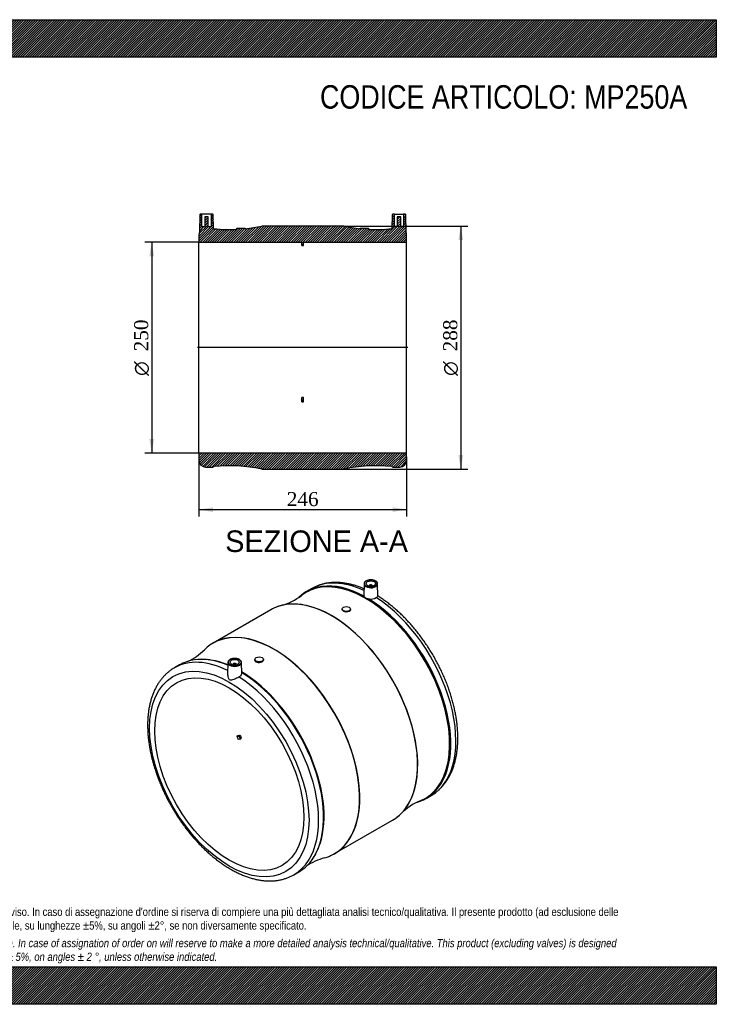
# Model space of a CAD drawing. Header units: millimetres. Extents: x 0 to 1650, y 0 to 1167.
import ezdxf
from ezdxf.enums import TextEntityAlignment as Align
from ezdxf.lldxf.tags import DXFTag

# ---------------------------------------------------------------- set-up
doc = ezdxf.new("R2010")
doc.units = ezdxf.units.MM
doc.header["$LTSCALE"] = 5.555555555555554
for name, color, linetype in [('Default', 7, 'Continuous'), ('DV4_Default', 7, 'Continuous'), ('MP250A', 7, 'Continuous')]:
    doc.layers.add(name, color=color, linetype=linetype)
doc.styles.add('SEACAD_Solid_Edge_ANSI', font='seans.ttf')
doc.styles.add('SEACAD_Solid_Edge_ANSI1_Symbols', font='semeca1.ttf')
doc.styles.add('SEACAD_Times_New_Roman', font='times.ttf')
tags = doc.linetypes.add('CENTER2', pattern=[28.575000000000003, 19.05, -3.175, 3.175, -3.175]).pattern_tags.tags
tags[10:11] = [DXFTag(74, 4), DXFTag(75, 0), DXFTag(340, '0'), DXFTag(46, 0.0), DXFTag(50, 0.0), DXFTag(44, 0.0), DXFTag(45, 0.0)]
tags[8:9] = [DXFTag(74, 4), DXFTag(75, 0), DXFTag(340, '0'), DXFTag(46, 0.0), DXFTag(50, 0.0), DXFTag(44, 0.0), DXFTag(45, 0.0)]
tags[6:7] = [DXFTag(74, 4), DXFTag(75, 0), DXFTag(340, '0'), DXFTag(46, 0.0), DXFTag(50, 0.0), DXFTag(44, 0.0), DXFTag(45, 0.0)]
tags[4:5] = [DXFTag(74, 4), DXFTag(75, 0), DXFTag(340, '0'), DXFTag(46, 0.0), DXFTag(50, 0.0), DXFTag(44, 0.0), DXFTag(45, 0.0)]
doc.dimstyles.new('ANSImm', dxfattribs={"dimtxt": 16.66666666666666, "dimasz": 16.66666666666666, "dimexe": 8.333333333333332, "dimexo": 0, "dimgap": 4.166666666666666, "dimtad": 1, "dimdsep": 46, "dimtxsty": 'SEACAD_Times_New_Roman', "dimblk1": '_SE_FILLED', "dimblk2": '_SE_FILLED', "dimsah": 1, "dimcen": 8.333333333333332, "dimazin": 0, "dimtfac": 0.85, "dimtdec": 3, "dimtofl": 0, "dimtmove": 0, "dimatfit": 3, "dimfxl": 1, "dimarcsym": 0})
pattern_1 = [(45, (0, 0), (-1.414213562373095, 1.414213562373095), [])]

# ---------------------------------------------------------------- blocks, each defined once
blk = doc.blocks.new('SE1')
at = {"layer": 'MP250A', "color": 7, "linetype": 'Continuous'}
for p, q in [((1170.783247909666, 492.494292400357), (1164.77796285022, 489.027139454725)), ((1232.81817594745, 498.2058549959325), (1232.536634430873, 485.03717437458)), ((1238.82614112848, 495.9371202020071), (1238.82614112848, 495.591869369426)), ((1242.82614112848, 495.5918693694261), (1242.82614112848, 495.9371202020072)), ((1249.145808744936, 483.6264427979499), (1248.83410630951, 498.2058549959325)), ((1122.435247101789, 467.4673124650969), (1053.996689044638, 427.954292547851)), ((1206.834763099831, 468.33953576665), (1206.834763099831, 467.6879599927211)), ((1216.834763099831, 467.2564788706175), (1216.834763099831, 468.33953576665)), ((1103.597173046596, 408.735285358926), (1103.597173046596, 407.6547117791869)), ((1113.597173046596, 408.0867197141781), (1113.597173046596, 408.735285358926)), ((1014.153973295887, 402.0643385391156), (1008.148688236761, 398.5971855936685)), ((1071.597829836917, 405.1252447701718), (1071.287904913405, 390.6289730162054)), ((1077.605795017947, 402.8565099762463), (1077.605795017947, 402.5112591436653)), ((1081.605795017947, 402.5112591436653), (1081.605795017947, 402.8565099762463)), ((1087.895203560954, 391.9611551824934), (1087.613760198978, 405.1252447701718)), ((1083.67921219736, 318.3978671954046), (1082.264998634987, 317.5813706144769)), ((1082.264998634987, 317.5813706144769), (1084.408302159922, 317.772802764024)), ((1083.67921219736, 318.3978671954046), (1085.822515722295, 318.5892993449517)), ((1085.822515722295, 318.5892993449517), (1084.408302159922, 317.772802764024)), ((1086.30547863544, 318.1610313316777), (1084.891265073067, 317.34453475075)), ((1084.891265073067, 317.34453475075), (1085.951925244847, 314.6108419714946)), ((1087.36613880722, 315.4273385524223), (1085.951925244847, 314.6108419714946)), ((1086.30547863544, 318.1610313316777), (1087.36613880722, 315.4273385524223)), ((1085.822515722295, 314.12787905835), (1083.67921219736, 313.936446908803)), ((1085.895739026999, 314.150481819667), (1087.309952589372, 314.9669784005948)), ((1306.27796285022, 243.9419501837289), (1312.283247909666, 247.4091031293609)), ((1197.996689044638, 178.5389762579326), (1266.435247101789, 218.0519961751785)), ((1149.648688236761, 153.5119963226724), (1155.653973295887, 156.9791492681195))]:
    blk.add_line(p, q, dxfattribs=at)
for centre, radius, start, end in [((1115.684482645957, 541.405377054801), 71.46594309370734, 285.1931851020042, 307.4263363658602), ((1240.101640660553, 487.8332358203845), 8.337736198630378, 211.8814946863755, 224.5717760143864), ((1237.085391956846, 485.0502365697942), 4.238058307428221, 226.3874543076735, 253.6125456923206), ((1246.796207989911, 527.7544662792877), 48.02495184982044, 256.8735559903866, 259.4876890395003), ((1241.056112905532, 492.182110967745), 12.03219112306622, 255.4543356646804, 301.5614770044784), ((993.3137418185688, 470.7972671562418), 71.50501880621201, 295.3416963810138, 314.8041692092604), ((1040.636957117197, 348.8412737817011), 59.94046301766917, 82.88595274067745, 98.12842445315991), ((1327.155534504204, 175.1566675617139), 71.57096206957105, 112.5901043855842, 134.7914160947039), ((1123.547496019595, 206.0271558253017), 59.0460173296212, 322.2504488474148, 334.8391332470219), ((1204.755281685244, 104.6710155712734), 71.40559276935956, 105.2204673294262, 124.3954476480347)]:
    blk.add_arc(centre, radius, start, end, dxfattribs=at)
for centre, major_axis, ratio, start_param, end_param in [((1241.533247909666, 369.951697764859), (70.74999999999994, -122.542594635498), 0.5773502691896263, 2.445133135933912, 3.141592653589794), ((1234.597206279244, 365.9471722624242), (70.45686009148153, -122.034861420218), 0.5773502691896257, 0.1350838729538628, 2.99844203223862), ((1235.52796285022, 366.484544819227), (70.75000000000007, -122.5425946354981), 0.5773502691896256, 2.910323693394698, 3.280121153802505), ((1235.025887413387, 366.1946714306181), (70.60207971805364, -122.286389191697), 0.5773502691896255, 2.364846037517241, 3.260093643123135), ((1234.597206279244, 365.9471722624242), (70.45686009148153, -122.034861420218), 0.5773502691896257, 2.99844203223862, 3.215455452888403), ((1235.52796285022, 366.484544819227), (70.75000000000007, -122.5425946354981), 0.5773502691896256, 2.381245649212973, 2.910323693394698), ((1240.82614112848, 498.1487858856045), (8.00857521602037, 1.301042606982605e-15), 0.5773502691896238, 3.129249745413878, 6.283185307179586), ((1240.82614112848, 498.1487858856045), (8.00857521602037, 1.301042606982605e-15), 0.5773502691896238, 3.109210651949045, 3.129249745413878), ((1240.82614112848, 495.9371202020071), (-2, 4.228388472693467e-15), 0.5773502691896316, 2.817181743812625, 6.283185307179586), ((1240.82614112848, 495.9371202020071), (-2, 4.228388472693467e-15), 0.5773502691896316, 0, 0.3244109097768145), ((1240.82614112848, 498.1487858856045), (8.00857521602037, 1.301042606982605e-15), 0.5773502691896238, 0, 0.01234290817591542), ((1194.435247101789, 342.7596543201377), (72, -124.7076581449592), 0.5773502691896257, 0.229859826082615, 2.909333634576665), ((1235.025887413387, 366.1946714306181), (70.60207971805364, -122.286389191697), 0.5773502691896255, 6.182231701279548, 8.630728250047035), ((1235.52796285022, 366.484544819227), (70.75000000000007, -122.5425946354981), 0.5773502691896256, 0.2249832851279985, 2.331143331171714), ((1241.533247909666, 369.951697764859), (70.74999999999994, -122.542594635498), 0.5773502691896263, 4.088178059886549e-16, 2.297987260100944), ((1194.435247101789, 342.7596543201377), (72, -124.7076581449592), 0.5773502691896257, 2.909333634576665, 3.141592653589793), ((1194.584147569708, 342.8456220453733), (-71.98878863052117, 124.6882394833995), 0.5773502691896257, 5.859181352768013, 6.208840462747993), ((1194.584147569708, 342.8456220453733), (-71.98878863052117, 124.6882394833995), 0.5773502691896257, 3.587765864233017, 5.859181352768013), ((1125.847788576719, 303.1606666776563), (71.98878863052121, -124.6882394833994), 0.5773502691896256, 0.06918747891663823, 3.081577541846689), ((1125.996689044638, 303.2466344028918), (-71.99999999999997, 124.7076581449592), 0.5773502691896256, 6.050588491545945, 6.283185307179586), ((1125.996689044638, 303.2466344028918), (-71.99999999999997, 124.7076581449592), 0.5773502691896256, 3.372986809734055, 6.050588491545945), ((1125.847788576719, 303.1606666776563), (71.98878863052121, -124.6882394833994), 0.5773502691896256, 3.081577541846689, 3.294622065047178), ((1125.996689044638, 303.2466344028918), (-71.99999999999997, 124.7076581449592), 0.5773502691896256, 0, 0.07641866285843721), ((1078.898688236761, 276.0545909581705), (70.74999999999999, -122.5425946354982), 0.5773502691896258, 2.431269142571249, 3.141592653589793), ((1084.903973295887, 279.5217439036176), (70.74999999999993, -122.5425946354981), 0.5773502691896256, 2.490306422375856, 2.914236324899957), ((1085.834729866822, 280.0591164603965), (-70.45686009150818, 122.0348614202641), 0.5773502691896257, -0.4237772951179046, -0.3928059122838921), ((1078.898688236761, 276.0545909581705), (70.74999999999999, -122.5425946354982), 0.5773502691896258, 3.141592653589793, 3.144419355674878), ((1084.903973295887, 279.5217439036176), (70.74999999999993, -122.5425946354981), 0.5773502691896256, 2.914236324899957, 3.141592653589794), ((1085.406048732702, 279.8116172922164), (70.6020797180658, -122.2863891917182), 0.5773502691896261, 2.495610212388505, 2.737365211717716), ((1085.834729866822, 280.0591164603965), (-70.45686009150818, 122.0348614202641), 0.5773502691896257, -0.6413870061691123, -0.5076602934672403), ((1079.605795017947, 405.0681756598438), (8.00857521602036, 1.52342941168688e-14), 0.5773502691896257, 3.129249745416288, 6.283185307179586), ((1079.605795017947, 405.0681756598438), (8.00857521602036, 1.52342941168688e-14), 0.5773502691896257, 3.109210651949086, 3.129249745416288), ((1079.605795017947, 402.8565099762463), (2.000000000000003, 5.637851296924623e-15), 0.577350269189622, 0, 3.466003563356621), ((1079.605795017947, 402.8565099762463), (2.000000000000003, 5.637851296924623e-15), 0.577350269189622, 5.958774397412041, 6.283185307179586), ((1079.605795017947, 405.0681756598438), (8.00857521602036, 1.52342941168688e-14), 0.5773502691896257, 0, 0.01234290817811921), ((1078.898688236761, 276.0545909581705), (70.74999999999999, -122.5425946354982), 0.5773502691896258, 1.362726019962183e-16, 2.297987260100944), ((1085.834729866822, 280.0591164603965), (-70.45686009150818, 122.0348614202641), 0.5773502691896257, 3.617657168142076, 5.477528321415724), ((1085.406048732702, 279.8116172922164), (70.6020797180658, -122.2863891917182), 0.5773502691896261, 0.3775165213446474, 2.33162451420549), ((1084.903973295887, 279.5217439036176), (70.74999999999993, -122.5425946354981), 0.5773502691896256, 0.2326385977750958, 2.326579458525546), ((1159.508861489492, 322.5948960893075), (-62.50000014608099, 108.2531755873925), 0.5773502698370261, 1.292996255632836, 1.324997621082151), ((1084.585078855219, 317.3171873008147), (-0.2499999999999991, 0.4330127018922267), 0.5773502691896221, 4.450589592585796, 6.021385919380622), ((1085.999292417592, 318.1336838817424), (-0.250000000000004, 0.433012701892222), 0.5773502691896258, 4.45058959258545, 6.021385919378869), ((1087.059952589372, 315.399991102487), (-0.2499999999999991, 0.4330127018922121), 0.5773502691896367, 3.141592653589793, 4.450589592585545), ((1085.645739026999, 314.5834945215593), (-0.2499999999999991, 0.4330127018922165), 0.5773502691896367, 2.879793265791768, 4.450589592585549), ((1194.584147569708, 342.8456220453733), (-71.98878863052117, 124.6882394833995), 0.5773502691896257, 3.215948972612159, 3.587765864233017), ((1235.52796285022, 366.484544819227), (70.75000000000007, -122.5425946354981), 0.5773502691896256, -0.129600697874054, 0.2249832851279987), ((1234.597206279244, 365.9471722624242), (70.45686009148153, -122.034861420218), 0.5773502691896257, 2.473360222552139e-15, 0.1350838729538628), ((1234.597206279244, 365.9471722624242), (70.45686009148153, -122.034861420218), 0.5773502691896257, 6.209311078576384, 6.283185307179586), ((1194.435247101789, 342.7596543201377), (72, -124.7076581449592), 0.5773502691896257, 0, 0.2298598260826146), ((1125.996689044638, 303.2466344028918), (-71.99999999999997, 124.7076581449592), 0.5773502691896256, 3.065185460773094, 3.372986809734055), ((1125.847788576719, 303.1606666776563), (71.98878863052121, -124.6882394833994), 0.5773502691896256, 6.130245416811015, 6.283185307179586), ((1125.847788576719, 303.1606666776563), (71.98878863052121, -124.6882394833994), 0.5773502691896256, 2.369213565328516e-15, 0.06918747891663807), ((1084.903973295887, 279.5217439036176), (70.74999999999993, -122.5425946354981), 0.5773502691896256, 9.539082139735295e-16, 0.2326385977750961), ((1078.898688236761, 276.0545909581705), (70.74999999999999, -122.5425946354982), 0.5773502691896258, 6.281577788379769, 6.283185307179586)]:
    blk.add_ellipse(centre, major_axis=major_axis, ratio=ratio, start_param=start_param, end_param=end_param, dxfattribs=at)
for centre, major_axis, ratio in [((1240.82614112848, 498.5499092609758), (-7.508651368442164, 2.179497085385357e-14), 0.5773502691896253), ((1240.82614112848, 498.5499092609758), (-5.500000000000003, 1.517883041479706e-15), 0.5773502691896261), ((1211.834763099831, 468.33953576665), (-4.999999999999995, 7.15573433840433e-15), 0.577350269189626), ((1073.241833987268, 272.7886046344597), (66.75, -115.6143914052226), 0.5773502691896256), ((1079.605795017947, 405.4692990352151), (-7.508651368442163, -1.003012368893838e-14), 0.5773502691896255), ((1079.605795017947, 405.4692990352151), (5.500000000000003, 1.517883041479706e-15), 0.5773502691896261), ((1108.597173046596, 408.735285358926), (5.000000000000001, 1.089748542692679e-14), 0.5773502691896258), ((1073.241833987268, 272.7886046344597), (62.50000000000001, -108.2531754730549), 0.5773502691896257)]:
    blk.add_ellipse(centre, major_axis=major_axis, ratio=ratio, dxfattribs=at)
for points, knots in [([(1240.210998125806, 502.944153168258), (1240.026167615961, 502.9416187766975), (1239.398923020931, 502.9311622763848), (1238.227443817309, 502.7436660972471), (1236.860908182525, 502.3863101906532), (1235.615181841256, 501.8673213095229), (1234.551523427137, 501.2147026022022), (1233.699328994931, 500.437926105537), (1233.124247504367, 499.5731393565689), (1232.840215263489, 498.8204892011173), (1232.850402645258, 498.4218105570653), (1232.854239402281, 498.3064464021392)], [0, 0, 0, 0, 0.04382936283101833, 0.173919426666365, 0.3042439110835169, 0.4349861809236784, 0.5662839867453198, 0.6980623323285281, 0.8291971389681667, 0.9577268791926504, 1, 1, 1, 1]), ([(1248.818290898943, 498.1842391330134), (1248.82351961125, 498.2277403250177), (1248.86173166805, 498.552967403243), (1248.670212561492, 499.2239985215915), (1248.233684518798, 500.0765467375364), (1247.521621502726, 500.8670424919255), (1246.582110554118, 501.563308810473), (1245.434079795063, 502.1441011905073), (1244.119091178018, 502.5874076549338), (1242.701762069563, 502.870935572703), (1241.34674859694, 502.9963513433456), (1240.573174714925, 502.9622190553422), (1240.210998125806, 502.944153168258)], [0, 0, 0, 0, 0.01425027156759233, 0.1239062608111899, 0.2334761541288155, 0.3452890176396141, 0.4597421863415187, 0.5756109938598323, 0.6917021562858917, 0.8076013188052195, 0.9233273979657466, 1, 1, 1, 1]), ([(1232.691746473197, 492.3473002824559), (1231.578327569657, 492.8252374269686), (1228.955300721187, 493.9020895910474), (1224.798728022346, 495.4131967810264), (1220.261770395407, 496.8155650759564), (1215.75805866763, 497.9576307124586), (1211.301398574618, 498.8348219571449), (1206.901900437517, 499.4447482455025), (1202.570920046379, 499.785748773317), (1198.31952623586, 499.8574370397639), (1194.158488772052, 499.6606265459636), (1190.098379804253, 499.1973479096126), (1186.147669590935, 498.4705947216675), (1182.318847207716, 497.4844978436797), (1178.605097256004, 496.2425855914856), (1175.066496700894, 494.7529144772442), (1172.314408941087, 493.402218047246), (1170.960076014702, 492.5744386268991), (1170.576357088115, 492.338931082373)], [0.1202192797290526, 0.1202192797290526, 0.1202192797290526, 0.1202192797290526, 0.163787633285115, 0.2236187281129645, 0.2833805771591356, 0.3430354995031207, 0.4025403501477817, 0.4618482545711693, 0.5209114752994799, 0.5796853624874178, 0.6381330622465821, 0.6962303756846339, 0.7539699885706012, 0.8113643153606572, 0.8684464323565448, 0.9252689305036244, 0.981900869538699, 1, 1, 1, 1]), ([(1232.536502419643, 485.0320023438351), (1232.535233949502, 484.9685191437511), (1232.5363478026, 484.9049530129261), (1232.552967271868, 484.6027710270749), (1232.60042664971, 484.3617849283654), (1232.761500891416, 483.8902652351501), (1232.874866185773, 483.6581926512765), (1233.021716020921, 483.4295428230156)], [0.7166406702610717, 0.7166406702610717, 0.7166406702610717, 0.7166406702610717, 0.7499999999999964, 0.7499999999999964, 0.8749999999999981, 0.8749999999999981, 1, 1, 1, 1]), ([(1247.353919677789, 481.9297330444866), (1248.035373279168, 482.4384551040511), (1248.524256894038, 482.8356339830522), (1249.043650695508, 483.3574173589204), (1249.148165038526, 483.5209002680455), (1249.145512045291, 483.6348980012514)], [0, 0, 0, 0, 0.1250000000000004, 0.1250000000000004, 0.2253470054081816, 0.2253470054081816, 0.2253470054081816, 0.2253470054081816]), ([(1312.139526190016, 247.365970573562), (1312.839890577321, 247.7602749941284), (1314.470534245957, 248.6853201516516), (1317.243154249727, 250.6074997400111), (1320.243974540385, 252.984631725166), (1323.108022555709, 255.6167258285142), (1325.803551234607, 258.4664969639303), (1328.333341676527, 261.5391261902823), (1330.690564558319, 264.8280729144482), (1332.870676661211, 268.3293009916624), (1334.86833842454, 272.037122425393), (1336.67845287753, 275.9450828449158), (1338.29613822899, 280.045607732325), (1339.71699144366, 284.3301171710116), (1340.937235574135, 288.7891323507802), (1341.953832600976, 293.4124659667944), (1342.764528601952, 298.189425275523), (1343.367845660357, 303.1090038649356), (1343.763033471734, 308.1600377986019), (1343.949998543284, 313.3313175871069), (1343.929226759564, 318.6115155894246), (1343.701732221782, 323.989384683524), (1343.268985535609, 329.4537739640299), (1342.632830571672, 334.9937709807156), (1341.795449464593, 340.5985021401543), (1340.759339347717, 346.2571083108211), (1339.527296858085, 351.9587312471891), (1338.102408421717, 357.6925045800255), (1336.48804433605, 363.4475498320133), (1334.687855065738, 369.2129773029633), (1332.70576855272, 374.9778913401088), (1330.54598767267, 380.7313993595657), (1328.212987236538, 386.4626239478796), (1325.711510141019, 392.1607173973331), (1323.04656242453, 397.8148780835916), (1320.223407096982, 403.4143681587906), (1317.247556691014, 408.9485320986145), (1314.124764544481, 414.4068156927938), (1310.861035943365, 419.7787504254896), (1307.462603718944, 425.0540038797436), (1303.935912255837, 430.2224056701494), (1300.287579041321, 435.2739974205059), (1296.524397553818, 440.199019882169), (1292.653326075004, 444.9879228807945), (1288.681475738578, 449.631376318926), (1284.616086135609, 454.1202921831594), (1280.464548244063, 458.44579682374), (1276.23425361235, 462.5993792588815), (1271.933098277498, 466.5723713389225), (1267.567550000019, 470.3579125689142), (1263.149831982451, 473.9436212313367), (1258.671065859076, 477.3389761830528), (1254.201618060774, 480.4730082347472), (1250.873867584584, 482.6772473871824), (1249.248920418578, 483.6499463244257), (1249.029279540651, 483.7813020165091)], [0, 0, 0, 0, 0.0105806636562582, 0.02908013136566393, 0.04758560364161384, 0.06612542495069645, 0.08472536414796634, 0.103407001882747, 0.1221864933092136, 0.1410738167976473, 0.1600725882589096, 0.179180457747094, 0.198390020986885, 0.2176900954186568, 0.2370671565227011, 0.2565067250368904, 0.2759945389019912, 0.2955174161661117, 0.3150637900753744, 0.3346239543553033, 0.3541900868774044, 0.3737545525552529, 0.3933132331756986, 0.4128633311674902, 0.4324030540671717, 0.4519314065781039, 0.4714480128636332, 0.4909529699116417, 0.510446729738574, 0.5299300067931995, 0.5494037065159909, 0.5688688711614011, 0.58832663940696, 0.6077782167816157, 0.6272248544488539, 0.6466678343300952, 0.6661084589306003, 0.6855480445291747, 0.7049879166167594, 0.7244290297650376, 0.7438726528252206, 0.7633201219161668, 0.7827727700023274, 0.8022319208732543, 0.8216988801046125, 0.8411749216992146, 0.8606612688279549, 0.8801590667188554, 0.899669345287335, 0.9191929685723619, 0.9387305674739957, 0.9582824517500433, 0.977848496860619, 0.9974280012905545, 1, 1, 1, 1]), ([(1211.830948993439, 464.8045589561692), (1210.512282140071, 464.8966612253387), (1209.218867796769, 465.2728770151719), (1207.372654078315, 466.3405925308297), (1206.83402698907, 467.0308735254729), (1206.834764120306, 467.6926810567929), (1206.834764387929, 467.6928789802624), (1206.834764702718, 467.6930769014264)], [0, 0, 0, 0, 0.125, 0.125, 0.25, 0.25, 0.2500373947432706, 0.2500373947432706, 0.2500373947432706, 0.2500373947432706]), ([(1216.834762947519, 467.2559837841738), (1216.834762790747, 467.2549503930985), (1216.834761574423, 467.2539170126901), (1216.833128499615, 466.5125578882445), (1216.287524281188, 465.8155311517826), (1214.44112656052, 464.9136125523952), (1213.149615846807, 464.7124566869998), (1211.830948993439, 464.8045589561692)], [0.7498255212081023, 0.7498255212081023, 0.7498255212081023, 0.7498255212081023, 0.75, 0.75, 0.875, 0.875, 1, 1, 1, 1]), ([(1078.990652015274, 409.8635429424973), (1078.805821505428, 409.8610085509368), (1078.178576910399, 409.850552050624), (1077.007097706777, 409.6630558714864), (1075.640562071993, 409.3056999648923), (1074.394835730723, 408.7867110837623), (1073.331177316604, 408.1340923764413), (1072.478982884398, 407.3573158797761), (1071.903901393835, 406.492529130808), (1071.619869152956, 405.7398789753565), (1071.630056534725, 405.3412003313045), (1071.633893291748, 405.2258361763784)], [0, 0, 0, 0, 0.04382936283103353, 0.1739194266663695, 0.3042439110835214, 0.4349861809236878, 0.5662839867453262, 0.6980623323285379, 0.8291971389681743, 0.957726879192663, 1, 1, 1, 1]), ([(1087.59794478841, 405.1036289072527), (1087.603173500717, 405.1471300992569), (1087.641385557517, 405.4723571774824), (1087.449866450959, 406.1433882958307), (1087.013338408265, 406.9959365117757), (1086.301275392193, 407.7864322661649), (1085.361764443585, 408.4826985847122), (1084.21373368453, 409.0634909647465), (1082.898745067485, 409.5067974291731), (1081.48141595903, 409.7903253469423), (1080.126402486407, 409.9157411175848), (1079.352828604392, 409.8816088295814), (1078.990652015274, 409.8635429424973)], [0, 0, 0, 0, 0.01425027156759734, 0.1239062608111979, 0.233476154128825, 0.3452890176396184, 0.4597421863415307, 0.5756109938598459, 0.6917021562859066, 0.8076013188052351, 0.9233273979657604, 1, 1, 1, 1]), ([(1007.941797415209, 398.4418242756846), (1007.115692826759, 397.9612700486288), (1005.391180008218, 396.9493062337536), (1002.53249381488, 394.9083528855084), (999.5645276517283, 392.4800693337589), (996.7349617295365, 389.8002743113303), (994.0746831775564, 386.9029030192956), (991.5812040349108, 383.7837059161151), (989.2613455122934, 380.4490834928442), (987.1197048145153, 376.9032928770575), (985.1616206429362, 373.1522049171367), (983.3921523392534, 369.2025025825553), (981.8160981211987, 365.0619836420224), (980.4377389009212, 360.7394323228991), (979.260701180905, 356.2444954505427), (978.2878575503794, 351.5874852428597), (977.5212941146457, 346.7791764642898), (976.9623285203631, 341.8306207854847), (976.6115645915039, 336.7529997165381), (976.468966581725, 331.5575498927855), (976.5339299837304, 326.2555890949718), (976.8053377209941, 320.8583438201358), (977.2816340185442, 315.3769153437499), (977.9609006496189, 309.8222002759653), (978.8408866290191, 304.2050677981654), (979.919029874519, 298.5363758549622), (981.1924712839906, 292.8269838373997), (982.6580634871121, 287.0877605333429), (984.3123761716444, 281.3295870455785), (986.1516994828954, 275.5633549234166), (988.172046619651, 269.7999600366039), (990.3691564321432, 264.0502928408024), (992.7384965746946, 258.3252257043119), (995.2752675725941, 252.6355979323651), (997.9744080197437, 246.9921990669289), (1000.830601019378, 241.4057509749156), (1003.838281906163, 235.8868891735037), (1006.991645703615, 230.4461464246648), (1010.284635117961, 225.0939689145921), (1013.710971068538, 219.8406561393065), (1017.264167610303, 214.6963390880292), (1020.937571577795, 209.6709302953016), (1024.724353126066, 204.7741456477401), (1028.617520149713, 200.0154894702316), (1032.609932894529, 195.4042411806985), (1036.694318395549, 190.9494437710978), (1040.863284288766, 186.6598943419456), (1045.109331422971, 182.5441368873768), (1049.424864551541, 178.6104574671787), (1053.802200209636, 174.8668817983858), (1058.233570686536, 171.3211751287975), (1062.711122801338, 167.9808439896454), (1067.226910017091, 164.8531390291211), (1071.77287634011, 161.9450575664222), (1076.340830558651, 159.263343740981), (1080.922409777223, 156.8144831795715), (1085.508867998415, 154.6047670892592), (1090.091129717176, 152.6401671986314), (1094.65973630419, 150.9262647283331), (1099.204956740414, 149.4681152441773), (1103.716646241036, 148.2701904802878), (1108.184252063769, 147.3362387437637), (1112.596875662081, 146.6691260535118), (1116.943409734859, 146.2706813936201), (1121.212701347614, 146.1415686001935), (1125.393908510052, 146.2812334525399), (1129.476344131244, 146.6878836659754), (1133.451264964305, 147.3587623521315), (1137.30632167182, 148.2897835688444), (1141.04683202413, 149.4779161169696), (1144.61730479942, 150.9136391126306), (1147.513021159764, 152.2879136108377), (1148.987204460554, 153.1606202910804), (1149.50496651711, 153.4688637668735)], [0, 0, 0, 0, 0.009291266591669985, 0.02295205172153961, 0.03662182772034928, 0.05032123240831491, 0.0640687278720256, 0.07787946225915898, 0.09176442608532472, 0.1057299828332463, 0.1197778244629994, 0.1339053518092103, 0.1481064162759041, 0.1623723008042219, 0.1766927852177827, 0.1910571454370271, 0.2054549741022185, 0.2198767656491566, 0.2343142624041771, 0.2487605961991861, 0.2632100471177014, 0.2776574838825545, 0.2921001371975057, 0.3065361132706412, 0.3209642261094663, 0.3353838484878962, 0.3497947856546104, 0.3641971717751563, 0.3785913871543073, 0.3929779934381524, 0.407357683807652, 0.4217312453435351, 0.4360995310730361, 0.4504634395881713, 0.4648239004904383, 0.4791818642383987, 0.4935382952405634, 0.5078941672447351, 0.5222504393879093, 0.536607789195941, 0.5509672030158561, 0.5653296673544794, 0.5796961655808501, 0.5940676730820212, 0.6084451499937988, 0.6228295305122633, 0.6372217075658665, 0.6516225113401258, 0.6660326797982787, 0.6804528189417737, 0.6948833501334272, 0.7093244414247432, 0.7237759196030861, 0.7382371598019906, 0.7527069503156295, 0.7671833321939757, 0.7816634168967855, 0.7961416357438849, 0.8106121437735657, 0.8250676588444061, 0.8394993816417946, 0.853897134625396, 0.8682497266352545, 0.8825455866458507, 0.8967736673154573, 0.910924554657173, 0.9249916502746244, 0.9389722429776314, 0.952868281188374, 0.9666867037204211, 0.9804392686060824, 0.9941419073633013, 1, 1, 1, 1]), ([(1108.608505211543, 404.7655398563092), (1107.285290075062, 404.7405436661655), (1105.989704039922, 405.050935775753), (1104.139943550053, 406.1169517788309), (1103.597497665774, 406.8742652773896), (1103.597172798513, 407.6523099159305), (1103.597173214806, 407.6532734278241), (1103.597174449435, 407.6542369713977)], [0, 0, 0, 0, 0.125, 0.125, 0.25, 0.25, 0.2501549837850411, 0.2501549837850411, 0.2501549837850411, 0.2501549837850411]), ([(1113.597172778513, 408.0866618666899), (1113.597040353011, 407.2362126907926), (1113.061074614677, 406.3840334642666), (1111.225885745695, 405.1568111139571), (1109.931720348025, 404.790536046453), (1108.608505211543, 404.7655398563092)], [0.7502813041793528, 0.7502813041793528, 0.7502813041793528, 0.7502813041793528, 0.875, 0.875, 1, 1, 1, 1]), ([(1071.288190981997, 390.634242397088), (1071.282797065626, 390.3754419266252), (1071.289472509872, 390.114143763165), (1071.374918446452, 388.8735330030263), (1071.597850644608, 387.8613970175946), (1072.159567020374, 386.4503689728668), (1072.388305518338, 385.9892681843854), (1072.953321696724, 385.1652695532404), (1073.296452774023, 384.8054003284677), (1074.069665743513, 384.3580503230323), (1074.494866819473, 384.2734403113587), (1075.343154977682, 384.2794257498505), (1075.772928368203, 384.3603806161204), (1077.07446991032, 384.6984279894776), (1077.98641238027, 385.0558410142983), (1079.879518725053, 385.8443951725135), (1080.882185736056, 386.2933653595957), (1082.868673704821, 387.1939657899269), (1083.848207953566, 387.6450854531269), (1084.719360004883, 388.0326262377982)], [0.2165900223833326, 0.2165900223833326, 0.2165900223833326, 0.2165900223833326, 0.2500000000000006, 0.2500000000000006, 0.3750000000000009, 0.3750000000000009, 0.4375000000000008, 0.4375000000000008, 0.5000000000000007, 0.5000000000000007, 0.5625000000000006, 0.5625000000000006, 0.6250000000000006, 0.6250000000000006, 0.7500000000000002, 0.7500000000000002, 0.8750000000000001, 0.8750000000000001, 1, 1, 1, 1]), ([(1084.719360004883, 388.0326262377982), (1085.40526180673, 388.3377565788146), (1085.990500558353, 388.7022493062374), (1086.719132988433, 389.336672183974), (1086.933375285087, 389.5606347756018), (1087.297446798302, 390.0232243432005), (1087.448869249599, 390.263206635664), (1087.629211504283, 390.6360377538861), (1087.681654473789, 390.7630338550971), (1087.769130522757, 391.0176835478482), (1087.8043146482, 391.1454579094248), (1087.879061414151, 391.5025191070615), (1087.900455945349, 391.7326680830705), (1087.895148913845, 391.9638232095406)], [0, 0, 0, 0, 0.2500000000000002, 0.2500000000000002, 0.3750000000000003, 0.3750000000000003, 0.5000000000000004, 0.5000000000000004, 0.5625000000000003, 0.5625000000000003, 0.6250000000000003, 0.6250000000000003, 0.7366150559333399, 0.7366150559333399, 0.7366150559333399, 0.7366150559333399])]:
    blk.add_open_spline(points, degree=3, knots=knots, dxfattribs=at)
blk = doc.blocks.new('SE6')
at = {"layer": 'MP250A', "linetype": 'Continuous'}
h = blk.add_hatch(dxfattribs=at)
h.set_pattern_fill('LINE', scale=0.6299212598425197, angle=45, style=0)
h.set_pattern_definition(pattern_1)
edge = h.paths.add_edge_path()
edge.add_arc((1073.708151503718, 1098.041469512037), 180, 275.90165121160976, 282.1561716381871, ccw=False)
edge.add_line((1092.215968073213, 918.9954957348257), (1092.215968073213, 919.5999852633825))
edge.add_line((1092.215968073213, 919.5999852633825), (1082.215968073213, 919.5999852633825))
edge.add_line((1082.215968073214, 919.5999852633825), (1082.215968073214, 918.2426456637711))
edge.add_arc((1073.708151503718, 1098.041469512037), 180, 264.04224162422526, 272.7091314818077, ccw=False)
edge.add_arc((1055.128807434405, 920.0083041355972), 0.9999999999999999, 231.8123853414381, 264.04224162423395, ccw=False)
edge.add_line((1054.51056892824, 919.2223135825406), (1054.224543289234, 935.6087114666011))
edge.add_arc((1053.724619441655, 935.5999852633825), 0.4999999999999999, 0.999999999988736, 90)
edge.add_line((1053.724619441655, 936.0999852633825), (1051.715968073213, 936.0999852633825))
edge.add_line((1051.715968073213, 936.0999852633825), (1051.715968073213, 921.0999852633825))
edge.add_line((1051.715968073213, 921.0999852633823), (1048.215968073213, 921.0999852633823))
edge.add_line((1048.215968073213, 921.0999852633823), (1048.215968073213, 932.8999852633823))
edge.add_line((1048.215968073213, 932.8999852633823), (1044.215968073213, 932.8999852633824))
edge.add_line((1044.215968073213, 932.8999852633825), (1044.215968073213, 921.0999852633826))
edge.add_line((1044.215968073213, 921.0999852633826), (1040.715968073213, 921.0999852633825))
edge.add_line((1040.715968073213, 921.0999852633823), (1040.715968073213, 936.0999852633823))
edge.add_line((1040.715968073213, 936.0999852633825), (1038.707316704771, 936.0999852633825))
edge.add_arc((1038.707316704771, 935.5999852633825), 0.4999999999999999, 90, 179.0000000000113)
edge.add_line((1038.207392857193, 935.608711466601), (1037.842491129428, 914.7035054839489))
edge.add_arc((1045.215968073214, 911.5999852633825), 7.999999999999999, 157.1736175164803, 180)
edge.add_line((1037.215968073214, 911.5999852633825), (1037.215968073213, 903.0999852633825))
edge.add_line((1037.215968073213, 903.0999852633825), (1159.215968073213, 903.0999852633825))
edge.add_line((1159.215968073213, 903.0999852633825), (1159.215968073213, 899.0839842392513))
edge.add_line((1159.215968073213, 899.0839842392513), (1161.215968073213, 899.0839842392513))
edge.add_line((1161.215968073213, 899.0839842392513), (1161.215968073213, 903.0999852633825))
edge.add_line((1161.215968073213, 903.0999852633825), (1283.215968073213, 903.0999852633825))
edge.add_line((1283.215968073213, 903.0999852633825), (1283.215968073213, 911.5999852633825))
edge.add_arc((1275.215968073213, 911.5999852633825), 7.999999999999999, 0, 22.82638248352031)
edge.add_line((1282.589445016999, 914.703505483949), (1282.224543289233, 935.6087114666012))
edge.add_arc((1281.724619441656, 935.5999852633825), 0.4999999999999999, 0.999999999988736, 90)
edge.add_line((1281.724619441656, 936.0999852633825), (1279.715968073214, 936.0999852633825))
edge.add_line((1279.715968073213, 936.0999852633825), (1279.715968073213, 921.0999852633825))
edge.add_line((1279.715968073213, 921.0999852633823), (1276.215968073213, 921.0999852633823))
edge.add_line((1276.215968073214, 921.0999852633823), (1276.215968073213, 932.8999852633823))
edge.add_line((1276.215968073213, 932.8999852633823), (1272.215968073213, 932.8999852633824))
edge.add_line((1272.215968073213, 932.8999852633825), (1272.215968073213, 921.0999852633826))
edge.add_line((1272.215968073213, 921.0999852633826), (1268.715968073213, 921.0999852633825))
edge.add_line((1268.715968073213, 921.0999852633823), (1268.715968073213, 936.0999852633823))
edge.add_line((1268.715968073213, 936.0999852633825), (1266.707316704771, 936.0999852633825))
edge.add_arc((1266.707316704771, 935.5999852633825), 0.4999999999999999, 90, 179.0000000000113)
edge.add_line((1266.207392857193, 935.608711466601), (1265.921367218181, 919.2223135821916))
edge.add_arc((1265.30312871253, 920.0083041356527), 0.9999999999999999, 275.9577583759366, 308.18761462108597, ccw=False)
edge.add_arc((1246.723784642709, 1098.041469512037), 180, 267.2908685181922, 275.9577583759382, ccw=False)
edge.add_line((1238.215968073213, 918.2426456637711), (1238.215968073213, 919.5999852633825))
edge.add_line((1238.215968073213, 919.5999852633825), (1228.215968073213, 919.5999852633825))
edge.add_line((1228.215968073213, 919.5999852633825), (1228.215968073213, 918.9954957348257))
edge.add_arc((1246.723784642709, 1098.041469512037), 180, 257.8438283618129, 264.0983487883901, ccw=False)
edge.add_arc((1208.609336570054, 921.0999852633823), 0.9999999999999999, 77.8438283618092, 90)
edge.add_line((1208.609336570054, 922.0999852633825), (1111.822599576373, 922.0999852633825))
edge.add_arc((1111.822599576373, 921.0999852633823), 0.9999999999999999, 90, 102.1561716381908)
h = blk.add_hatch(dxfattribs=at)
h.set_pattern_fill('LINE', scale=0.6299212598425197, angle=45, style=0)
h.set_pattern_definition(pattern_1)
edge = h.paths.add_edge_path()
edge.add_line((1266.72321249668, 636.5999852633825), (1275.215968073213, 636.5999852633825))
edge.add_arc((1275.215968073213, 644.5999852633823), 7.999999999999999, 270, 360)
edge.add_line((1283.215968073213, 644.5999852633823), (1283.215968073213, 653.0999852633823))
edge.add_line((1283.215968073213, 653.0999852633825), (1037.215968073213, 653.0999852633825))
edge.add_line((1037.215968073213, 653.0999852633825), (1037.215968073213, 644.5999852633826))
edge.add_arc((1045.215968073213, 644.5999852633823), 7.999999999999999, 180, 270)
edge.add_line((1045.215968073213, 636.5999852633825), (1053.7087236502, 636.5999852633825))
edge.add_arc((1053.7087236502, 637.5999852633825), 0.9999999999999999, 270, 315.2383238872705)
edge.add_arc((1055.128807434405, 636.1916663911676), 0.9999999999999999, 95.95775837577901, 135.2383238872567, ccw=False)
edge.add_arc((1073.708151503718, 458.1585010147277), 180, 77.84382836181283, 95.95775837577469, ccw=False)
edge.add_arc((1111.822599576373, 635.0999852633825), 0.9999999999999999, 257.8438283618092, 270)
edge.add_line((1111.822599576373, 634.0999852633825), (1208.609336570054, 634.0999852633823))
edge.add_arc((1208.609336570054, 635.0999852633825), 0.9999999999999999, 270, 282.1561716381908)
edge.add_arc((1246.723784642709, 458.1585010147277), 180, 84.04224162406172, 102.15617163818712, ccw=False)
edge.add_arc((1265.30312871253, 636.1916663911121), 0.9999999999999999, 44.76167611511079, 84.04224162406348, ccw=False)
edge.add_arc((1266.72321249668, 637.5999852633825), 0.9999999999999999, 224.7616761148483, 270)
at = {"layer": 'DV4_Default', "color": 7, "linetype": 'CENTER2'}
blk.add_line((1284.529276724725, 778.0999852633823), (1035.465968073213, 778.0999852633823), dxfattribs=at)
at = {"layer": 'MP250A', "color": 7, "linetype": 'Continuous'}
for p, q in [((1038.207392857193, 935.608711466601), (1037.842491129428, 914.7035054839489)), ((1040.715968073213, 936.0999852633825), (1038.707316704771, 936.0999852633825)), ((1051.715968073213, 936.0999852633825), (1040.715968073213, 936.0999852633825)), ((1040.715968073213, 921.0999852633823), (1040.715968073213, 936.0999852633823)), ((1053.724619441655, 936.0999852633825), (1051.715968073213, 936.0999852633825)), ((1051.715968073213, 936.0999852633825), (1051.715968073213, 921.0999852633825)), ((1054.51056892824, 919.2223135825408), (1054.224543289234, 935.6087114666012)), ((1266.207392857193, 935.608711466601), (1265.921367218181, 919.2223135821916)), ((1268.715968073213, 936.0999852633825), (1266.707316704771, 936.0999852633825)), ((1268.715968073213, 936.0999852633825), (1279.715968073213, 936.0999852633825)), ((1268.715968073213, 921.0999852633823), (1268.715968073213, 936.0999852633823)), ((1279.715968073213, 936.0999852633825), (1279.715968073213, 921.0999852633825)), ((1281.724619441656, 936.0999852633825), (1279.715968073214, 936.0999852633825)), ((1282.589445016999, 914.703505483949), (1282.224543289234, 935.6087114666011)), ((1048.215968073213, 932.8999852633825), (1044.215968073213, 932.8999852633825)), ((1044.215968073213, 932.8999852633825), (1044.215968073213, 921.0999852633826)), ((1048.215968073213, 921.0999852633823), (1048.215968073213, 932.8999852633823)), ((1208.609336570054, 922.0999852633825), (1111.822599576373, 922.0999852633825)), ((1272.215968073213, 932.8999852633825), (1272.215968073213, 921.0999852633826)), ((1276.215968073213, 932.8999852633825), (1272.215968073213, 932.8999852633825)), ((1276.215968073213, 921.0999852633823), (1276.215968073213, 932.8999852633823)), ((1037.215968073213, 911.5999852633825), (1037.215968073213, 903.0999852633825)), ((1044.215968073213, 921.0999852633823), (1040.715968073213, 921.0999852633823)), ((1051.715968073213, 921.0999852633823), (1048.215968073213, 921.0999852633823)), ((1082.215968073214, 919.5999852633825), (1092.215968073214, 919.5999852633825)), ((1082.215968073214, 918.2426456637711), (1082.215968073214, 919.5999852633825)), ((1092.215968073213, 919.5999852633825), (1092.215968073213, 918.9954957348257)), ((1228.215968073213, 918.9954957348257), (1228.215968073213, 919.5999852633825)), ((1228.215968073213, 919.5999852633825), (1238.215968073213, 919.5999852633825)), ((1238.215968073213, 919.5999852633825), (1238.215968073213, 918.2426456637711)), ((1272.215968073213, 921.0999852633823), (1268.715968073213, 921.0999852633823)), ((1279.715968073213, 921.0999852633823), (1276.215968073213, 921.0999852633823)), ((1283.215968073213, 903.0999852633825), (1283.215968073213, 911.5999852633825)), ((1037.215968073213, 653.0999852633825), (1037.215968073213, 903.0999852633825)), ((1037.215968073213, 903.0999852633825), (1159.215968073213, 903.0999852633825)), ((1159.215968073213, 899.0839842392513), (1159.215968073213, 903.0999852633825)), ((1159.215968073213, 899.0839842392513), (1161.215968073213, 899.0839842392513)), ((1161.215968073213, 903.0999852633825), (1283.215968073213, 903.0999852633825)), ((1161.215968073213, 899.0839842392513), (1161.215968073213, 903.0999852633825)), ((1283.215968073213, 653.0999852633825), (1283.215968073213, 903.0999852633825)), ((1159.215968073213, 718.9070238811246), (1159.215968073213, 719.1570238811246)), ((1161.215968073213, 719.1570238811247), (1159.215968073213, 719.1570238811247)), ((1159.215968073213, 716.3089476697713), (1159.215968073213, 718.9070238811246)), ((1159.215968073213, 718.9070238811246), (1161.215968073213, 718.9070238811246)), ((1159.215968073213, 715.6259349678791), (1159.215968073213, 716.3089476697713)), ((1159.215968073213, 716.3089476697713), (1161.215968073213, 716.3089476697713)), ((1159.215968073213, 713.8759349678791), (1159.215968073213, 715.6259349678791)), ((1159.215968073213, 715.6259349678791), (1161.215968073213, 715.6259349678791)), ((1159.215968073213, 713.8759349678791), (1161.215968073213, 713.8759349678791)), ((1161.215968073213, 718.9070238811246), (1161.215968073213, 719.1570238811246)), ((1161.215968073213, 716.3089476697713), (1161.215968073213, 718.9070238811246)), ((1161.215968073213, 715.6259349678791), (1161.215968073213, 716.3089476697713)), ((1161.215968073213, 713.8759349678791), (1161.215968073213, 715.6259349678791)), ((1283.215968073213, 653.0999852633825), (1037.215968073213, 653.0999852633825)), ((1037.215968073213, 653.0999852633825), (1037.215968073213, 644.5999852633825)), ((1283.215968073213, 644.5999852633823), (1283.215968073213, 653.0999852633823)), ((1045.215968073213, 636.5999852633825), (1053.7087236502, 636.5999852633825)), ((1111.822599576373, 634.0999852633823), (1208.609336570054, 634.0999852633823)), ((1266.72321249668, 636.5999852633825), (1275.215968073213, 636.5999852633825))]:
    blk.add_line(p, q, dxfattribs=at)
for centre, radius, start, end in [((1038.707316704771, 935.5999852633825), 0.5000000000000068, 90, 179.0000000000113), ((1053.724619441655, 935.5999852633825), 0.5000000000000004, 0.999999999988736, 90), ((1266.707316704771, 935.5999852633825), 0.5000000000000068, 90, 179.0000000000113), ((1281.724619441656, 935.5999852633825), 0.5000000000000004, 0.999999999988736, 90), ((1073.708151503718, 1098.041469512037), 180, 275.9016512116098, 282.1561716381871), ((1111.822599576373, 921.0999852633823), 1.000000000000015, 90, 102.1561716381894), ((1208.609336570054, 921.0999852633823), 1.000000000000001, 77.8438283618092, 90), ((1246.723784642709, 1098.041469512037), 180, 257.8438283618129, 264.0983487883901), ((1045.215968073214, 911.5999852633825), 7.999999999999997, 157.1736175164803, 180), ((1055.128807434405, 920.0083041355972), 0.999999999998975, 231.8123853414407, 264.0422416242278), ((1073.708151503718, 1098.041469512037), 180, 264.0422416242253, 272.7091314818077), ((1246.723784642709, 1098.041469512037), 179.9999999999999, 267.2908685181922, 275.9577583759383), ((1265.30312871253, 920.0083041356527), 0.9999999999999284, 275.9577583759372, 308.18761462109), ((1275.215968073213, 911.5999852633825), 8.000000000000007, 0, 22.82638248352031), ((1045.215968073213, 644.5999852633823), 8.000000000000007, 180, 270), ((1275.215968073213, 644.5999852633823), 8.000000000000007, 270, 0), ((1053.7087236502, 637.5999852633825), 1.000000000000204, 270, 315.238323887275), ((1055.128807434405, 636.1916663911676), 0.9999999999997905, 95.95775837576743, 135.2383238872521), ((1073.708151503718, 458.1585010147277), 180, 77.84382836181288, 95.95775837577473), ((1111.822599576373, 635.0999852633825), 1.000000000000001, 257.8438283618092, 270), ((1208.609336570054, 635.0999852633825), 1.000000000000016, 270, 282.1561716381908), ((1246.723784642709, 458.1585010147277), 180, 84.04224162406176, 102.1561716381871), ((1265.30312871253, 636.1916663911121), 1.000000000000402, 44.76167611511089, 84.04224162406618), ((1266.72321249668, 637.5999852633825), 1.000000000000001, 224.7616761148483, 270)]:
    blk.add_arc(centre, radius, start, end, dxfattribs=at)
blk = doc.blocks.new('GDimGGroup')
at = {"layer": 'Default', "linetype": 'Continuous'}
for points in [[(1350.168292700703, 905.4333184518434), (1347.39051489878, 922.0999852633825), (1344.612737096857, 905.4333184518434)], [(1350.168292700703, 650.7666528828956), (1344.612737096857, 650.7666528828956), (1347.39051489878, 634.0999860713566)]]:
    blk.add_hatch(color=7, dxfattribs=at).paths.add_polyline_path(points)
at = {"layer": 'Default', "color": 7, "linetype": 'Continuous'}
for p, q in [((1208.609336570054, 922.0999852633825), (1355.72384830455, 922.0999852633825)), ((1347.39051489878, 922.0999852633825), (1347.39051489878, 634.0999860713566)), ((1208.609336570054, 634.0999852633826), (1355.72384830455, 634.0999852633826))]:
    blk.add_line(p, q, dxfattribs=at)
for s, style, p in [('288', 'SEACAD_Times_New_Roman', (1326.557181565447, 773.6455636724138)), ('O', 'SEACAD_Solid_Edge_ANSI1_Symbols', (1326.557181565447, 744.6397157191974))]:
    blk.add_text(s, height=16.66666666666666, rotation=90, dxfattribs=dict(at, style=style)).set_placement(p, align=Align.TOP_LEFT)
blk = doc.blocks.new('GDimGGroup1')
at = {"layer": 'Default', "linetype": 'Continuous'}
for points in [[(978.5717139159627, 886.4333184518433), (984.127269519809, 886.4333184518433), (981.3494917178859, 903.0999852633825)], [(978.5717139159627, 669.766642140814), (981.3494917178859, 653.099975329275), (984.127269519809, 669.766642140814)]]:
    blk.add_hatch(color=7, dxfattribs=at).paths.add_polyline_path(points)
at = {"layer": 'Default', "color": 7, "linetype": 'Continuous'}
for p, q in [((1037.215968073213, 903.0999852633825), (973.0161583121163, 903.0999852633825)), ((981.3494917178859, 903.0999852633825), (981.3494917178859, 653.099975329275)), ((1037.215968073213, 653.0999852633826), (973.0161583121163, 653.0999852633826))]:
    blk.add_line(p, q, dxfattribs=at)
for s, style, p in [('250', 'SEACAD_Times_New_Roman', (960.5161583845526, 773.6455583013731)), ('O', 'SEACAD_Solid_Edge_ANSI1_Symbols', (960.5161583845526, 744.6397103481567))]:
    blk.add_text(s, height=16.66666666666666, rotation=90, dxfattribs=dict(at, style=style)).set_placement(p, align=Align.TOP_LEFT)
blk = doc.blocks.new('DMBLK7')
at = {"layer": 'Default', "linetype": 'Continuous'}
for points in [[(1053.882634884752, 583.3683125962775), (1053.882634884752, 588.9238682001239), (1037.215968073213, 586.1460903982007)], [(1266.549301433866, 583.3683125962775), (1283.215968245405, 586.1460903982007), (1266.549301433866, 588.9238682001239)]]:
    blk.add_hatch(color=7, dxfattribs=at).paths.add_polyline_path(points)
at = {"layer": 'Default', "color": 7, "linetype": 'Continuous'}
for p, q in [((1037.215968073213, 648.8499852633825), (1037.215968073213, 577.8127569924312)), ((1283.215968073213, 648.8499852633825), (1283.215968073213, 577.8127569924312)), ((1037.215968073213, 586.1460903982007), (1283.215968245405, 586.1460903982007))]:
    blk.add_line(p, q, dxfattribs=at)
at = {"layer": 'Default', "color": 7, "linetype": 'Continuous', "style": 'SEACAD_Times_New_Roman'}
blk.add_text('246', height=16.66666666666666, dxfattribs=at).set_placement((1141.258622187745, 606.9794237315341), align=Align.TOP_LEFT)
blk = doc.blocks.new('_SE_FILLED')
at = {"color": 0}
blk.add_line((0, 0), (-1, 0), dxfattribs=at)
blk.add_solid([(0, 0), (-1, -0.1665), (-1, 0.1665), (0, 0)], dxfattribs=at)

msp = doc.modelspace()

# ---------------------------------------------------------------- hatches: boundary and pattern name
at = {"layer": 'Default', "linetype": 'Continuous'}
h = msp.add_hatch(dxfattribs=at)
h.set_pattern_fill('LINE', scale=0.6299212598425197, angle=45, style=0)
h.set_pattern_definition(pattern_1)
h.paths.add_polyline_path([(1650, 1122.222240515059), (1650, 1166.666684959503), (1.416842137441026e-05, 1166.666684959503), (1.416842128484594e-05, 1122.222240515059)])
for points in [[(1650, 1122.222240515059), (1650, 1166.666684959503), (1.416842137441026e-05, 1166.666684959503), (1.416842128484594e-05, 1122.222240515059)], [(1649.999977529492, -1.591799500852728e-05), (1649.999977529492, 44.44444444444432), (-2.247050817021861e-05, 44.44444444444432), (-2.247050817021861e-05, -1.591799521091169e-05)]]:
    msp.add_hatch(color=7, dxfattribs=at).paths.add_polyline_path(points)
h = msp.add_hatch(dxfattribs=at)
h.set_pattern_fill('LINE', scale=0.6299212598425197, angle=45, style=0)
h.set_pattern_definition(pattern_1)
h.paths.add_polyline_path([(1649.999977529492, -1.591799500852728e-05), (1649.999977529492, 44.44444444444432), (-2.247050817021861e-05, 44.44444444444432), (-2.247050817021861e-05, -1.591799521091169e-05)])

# ---------------------------------------------------------------- linework, layer by layer
at = {"layer": 'Default', "color": 7, "linetype": 'Continuous'}
for p, q in [((1.416842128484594e-05, 1166.666684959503), (1650, 1166.666684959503)), ((1650, 1166.666684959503), (1650, 1122.222240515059)), ((1650, 1122.222240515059), (1.416842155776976e-05, 1122.222240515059)), ((-2.247050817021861e-05, 44.44444444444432), (1649.999977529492, 44.44444444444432)), ((1649.999977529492, 44.44444444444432), (1649.999977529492, -1.591799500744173e-05)), ((1649.999977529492, -1.591799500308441e-05), (-2.24705081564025e-05, -1.5917995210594e-05))]:
    msp.add_line(p, q, dxfattribs=at)

# ---------------------------------------------------------------- block references
at = {"layer": 'Default'}
for name in ['SE6', 'GDimGGroup', 'GDimGGroup1', 'SE1']:
    msp.add_blockref(name, (0, 0), dxfattribs=at)

# ---------------------------------------------------------------- texts
at = {"layer": 'Default', "color": 7, "linetype": 'Continuous', "style": 'SEACAD_Solid_Edge_ANSI'}
msp.add_text('SEZIONE A-A', height=25.55555555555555, dxfattribs=at).set_placement((1068.394262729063, 561.4764128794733), align=Align.TOP_LEFT)
at = {"layer": 'Default', "attachment_point": 1}
for s, insert, char_height, width in [('{\\fArial Narrow|b0||i0||c0|p34;\\C7;\\H27.77777778;\\W1.;CODICE ARTICOLO: MP250A}', (1180.667985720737, 1089.075097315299), 27.77777777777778, 440.5533162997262), ("{\\fArial Narrow|b0||i0||c0|p34;\\C7;\\H9.722222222;\\W1.;PLASTITALIA si riserva il diritto di revisionare la presente specifica, mantenendo la conformità alle prescrizioni del prodotto, senza alcun preavviso. In caso di assegnazione d'ordine si riserva di compiere una più dettagliata analisi tecnico/qualitativa. Il presente prodotto (ad esclusione delle \\P}{\\fArial Narrow|b0||i0||c0|p34;\\C7;\\H9.722222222;\\W1.;valvole) è progettato per applicazioni non previste dalla direttiva 2014/68/EU. Tolleranza su diametri e spessori come da normative se applicabile, su lunghezze ±5%, su angoli ±2°, se non diversamente specificato.\\P}{\\fArial Narrow|b0||i0||c0|p34;\\C7;\\H2.777777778;\\W1.;   \\P}{\\fArial Narrow|b0||i1||c0|p34;\\C7;\\H9.722222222;\\W1.;PLASTITALIA on reserves the right to revise this specification, maintaining the conformity to the requirements of the product, without any notice. In case of assignation of order on will reserve to make a more detailed analysis technical/qualitative. This product (excluding valves) is designed \\P}{\\fArial Narrow|b0||i1||c0|p34;\\C7;\\H9.722222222;\\W1.;for applications not covered by Directive 2014/68 / EU. The tolerance on diameters and thicknesses as the standards if applicable, on lengths ± 5%, on angles ± 2 °, unless otherwise indicated.\\P}", (111.111088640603, 114.4575845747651), 9.722222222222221, 1427.777777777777)]:
    msp.add_mtext(s, dxfattribs=dict(at, insert=insert, char_height=char_height, width=width))

# ---------------------------------------------------------------- dimensions: what is measured, and where the dimension line sits
at = {"layer": 'Default', "color": 7, "linetype": 'Continuous'}
dim = msp.add_linear_dim(base=(1037.215968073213, 586.1460903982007), p1=(1037.215968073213, 648.8499852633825), p2=(1283.215968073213, 648.8499852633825), angle=0, text='\\A1;<>', dimstyle='ANSImm', dxfattribs=at)
dim.commit()
dim.dimension.update_dxf_attribs({"geometry": 'DMBLK7', "text_midpoint": (1160.215968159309, 586.1460903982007), "dimtype": 161})

doc.saveas('drawing.dxf')
